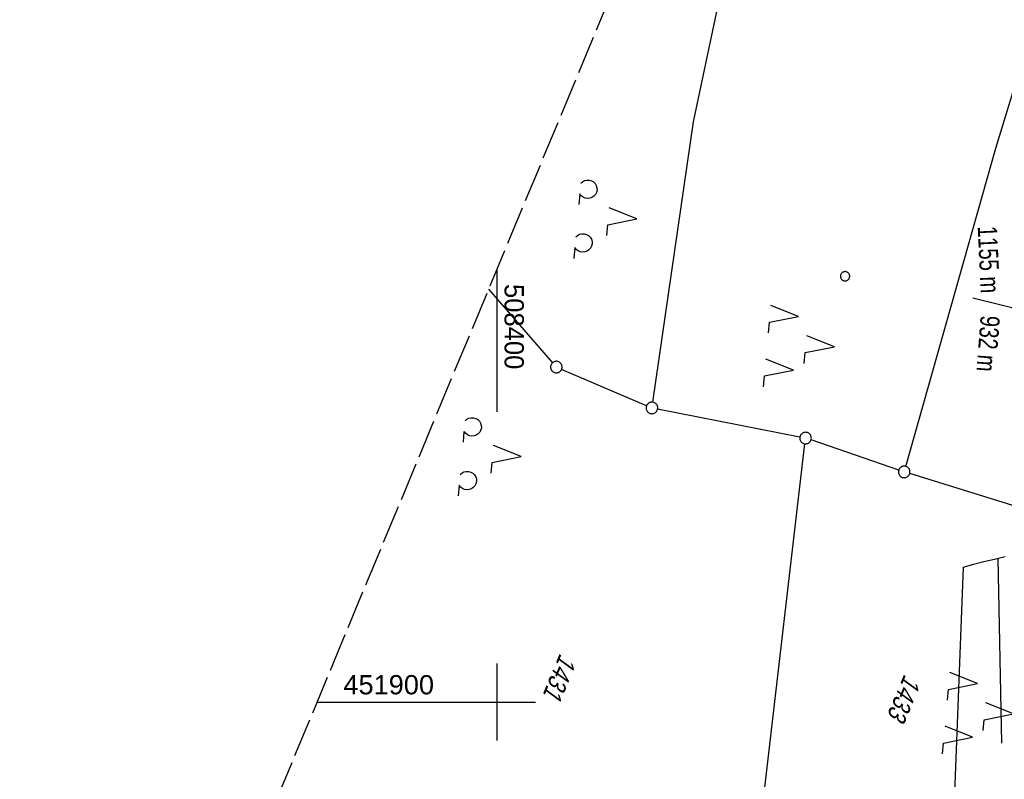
# Model space of a CAD drawing. Extents: x 508338 to 508887, y 451697 to 452490.
# Tile 3 of 37: x 508338 to 508466, y 451890 to 451989. Entities that reach past the tile are written whole.
import ezdxf
from ezdxf.enums import TextEntityAlignment as Align

# ---------------------------------------------------------------- set-up
doc = ezdxf.new("R2010")
doc.units = 0
doc.header["$LTSCALE"] = 10
doc.header["$MEASUREMENT"] = 0
doc.linetypes.add('LT00', pattern=[0])
doc.linetypes.add('LT14', pattern=[0.6, 0.5, -0.1])
doc.layers.get('0').update_dxf_attribs({"linetype": 'LT00'})
doc.layers.add('-BLATT_120-RAND', color=7, linetype='LT14', plot=False)
for name, color, linetype in [('-GRA-40W', 11, 'Continuous'), ('DFK_FLUR_NR', 250, 'LT00'), ('DFK_GZPKT', 250, 'LT00'), ('DFK_KATASTER', 250, 'LT00'), ('DFK_NUTZUNG', 250, 'LT00'), ('DFK_VERMPKT', 252, 'LT00'), ('V120_BOESCH', 250, 'LT00'), ('V120_BOSCHUNG', 250, 'LT00'), ('V120_RASTER', 250, 'LT00')]:
    doc.layers.add(name, color=color, linetype=linetype)
doc.styles.add('Beschrift', font='ARIAL.TTF')
doc.styles.get("Standard").update_dxf_attribs({"font": 'ARIAL.TTF'})

# ---------------------------------------------------------------- blocks, each defined once
blk = doc.blocks.new('SYMB7010')
at = {"color": 0, "linetype": 'ByBlock'}
for points in [[(-0.031408, 0.499213), (-0.093728, 0.49134), (-0.15457, 0.475719), (-0.212975, 0.452595), (-0.268021, 0.422333), (-0.31884, 0.385411), (-0.36463, 0.342411), (-0.40467, 0.29401), (-0.438329, 0.240973), (-0.465074, 0.184136), (-0.484486, 0.124395), (-0.496256, 0.062692), (-0.5002, 0)], [(-0.5002, 0), (-0.496256, -0.062692), (-0.484486, -0.124395), (-0.465075, -0.184136), (-0.438329, -0.240973), (-0.404671, -0.29401), (-0.36463, -0.342411), (-0.31884, -0.385411), (-0.268021, -0.422333), (-0.212975, -0.452595), (-0.154571, -0.475719), (-0.093728, -0.49134), (-0.031408, -0.499213), (0.031408, -0.499213)], [(0.5002, 0), (0.496256, 0.062692), (0.484485, 0.124395), (0.465074, 0.184136), (0.438329, 0.240973), (0.40467, 0.29401), (0.36463, 0.342411), (0.31884, 0.385411), (0.268021, 0.422333), (0.212975, 0.452595), (0.15457, 0.475719), (0.093728, 0.49134), (0.031408, 0.499213), (-0.031408, 0.499213)], [(0.031408, -0.499213), (0.093728, -0.491341), (0.15457, -0.475719), (0.212975, -0.452595), (0.268021, -0.422333), (0.31884, -0.385411), (0.36463, -0.342411), (0.404671, -0.294011), (0.438329, -0.240974), (0.465075, -0.184136), (0.484486, -0.124395), (0.496256, -0.062692), (0.500201, 0)]]:
    blk.add_lwpolyline(points, dxfattribs=at)
blk = doc.blocks.new('SYMB7221')
at = {"color": 0, "linetype": 'ByBlock'}
for p, q in [((0, 0.435), (-0.11, 0.065)), ((0.11, 0.065), (0, 0.435)), ((0.25, 0.065), (0.11, 0.065)), ((-0.35, -0.065), (-0.46, -0.435)), ((0.35, -0.065), (0.24, -0.435))]:
    blk.add_line(p, q, dxfattribs=at)
for points in [[(-0.1, -0.435), (-0.24, -0.435), (-0.35, -0.065)], [(0.6, -0.435), (0.46, -0.435), (0.35, -0.065)]]:
    blk.add_lwpolyline(points, dxfattribs=at)
blk = doc.blocks.new('SYMB7201')
at = {"color": 0, "linetype": 'ByBlock'}
for p, q in [((0, 0.385), (-0.11, 0.015)), ((-0.255, -0.385), (-0.115, -0.385)), ((0.445, -0.385), (0.585, -0.385))]:
    blk.add_line(p, q, dxfattribs=at)
for points in [[(0.25, 0.015), (0.11, 0.015), (0, 0.385)], [(-0.393816, -0.383308), (-0.416239, -0.362945), (-0.432849, -0.337617), (-0.442589, -0.308936), (-0.444836, -0.27873), (-0.439449, -0.248923), (-0.426769, -0.221415), (-0.407606, -0.197958), (-0.38318, -0.180047), (-0.355047, -0.168823), (-0.325, -0.165), (-0.294953, -0.168823), (-0.26682, -0.180047), (-0.242394, -0.197959), (-0.223231, -0.221415), (-0.210551, -0.248923), (-0.205164, -0.27873), (-0.207411, -0.308936), (-0.21715, -0.337617), (-0.233761, -0.362945), (-0.256184, -0.383308)], [(0.306185, -0.383308), (0.283761, -0.362945), (0.267151, -0.337617), (0.257411, -0.308936), (0.255164, -0.27873), (0.260552, -0.248923), (0.273231, -0.221415), (0.292394, -0.197958), (0.31682, -0.180047), (0.344953, -0.168823), (0.375, -0.165), (0.405047, -0.168823), (0.43318, -0.180047), (0.457606, -0.197959), (0.476769, -0.221415), (0.489449, -0.248923), (0.494836, -0.27873), (0.492589, -0.308936), (0.48285, -0.337617), (0.466239, -0.362945), (0.443816, -0.383308)]]:
    blk.add_lwpolyline(points, dxfattribs=at)

msp = doc.modelspace()

# ---------------------------------------------------------------- linework, layer by layer
at = {"layer": '-BLATT_120-RAND'}
msp.add_lwpolyline([(508622.09, 452490.47), (508338.04, 451807.15), (508603.06, 451696.99), (508887.1, 452380.3), (508622.09, 452490.47)], dxfattribs=at)
at = {"layer": '-GRA-40W'}
msp.add_line((508461.82, 451952.48), (508501.69, 451942.52), dxfattribs=at)
at = {"layer": 'DFK_KATASTER'}
for p, q in [((508464.8, 451971.9), (508472.39, 451996.92)), ((508425.51, 451975.32), (508428.8, 451990.85)), ((508420.24, 451938.93), (508425.51, 451975.32)), ((508453.09, 451930.6), (508464.8, 451971.9)), ((508398.93, 451953.62), (508407.23, 451944.05)), ((508419.44, 451938.48), (508408.41, 451943.19)), ((508439.34, 451934.41), (508420.87, 451938.04)), ((508452.18, 451930.12), (508440.79, 451934.03)), ((508432.66, 451870.85), (508439.99, 451933.52)), ((508476.74, 451922.5), (508453.61, 451929.66))]:
    msp.add_line(p, q, dxfattribs=at)
at = {"layer": 'V120_BOESCH'}
msp.add_lwpolyline([(508465.99, 451918.84), (508464.62, 451918.52), (508463.24, 451918.19), (508461.87, 451917.84), (508460.49, 451917.49)], dxfattribs=at)
at = {"layer": 'V120_BOSCHUNG'}
for p, q in [((508465.03, 451918.63), (508465.54, 451894.68)), ((508460.53, 451917.5), (508458.77, 451870.44))]:
    msp.add_line(p, q, dxfattribs=at)
at = {"layer": 'V120_RASTER'}
for p, q in [((508400, 451956.2), (508400, 451937.7)), ((508400, 451905), (508400, 451895)), ((508376.64, 451900), (508405, 451900))]:
    msp.add_line(p, q, dxfattribs=at)

# ---------------------------------------------------------------- block references
at = {"layer": 'DFK_GZPKT', "xscale": 1.500000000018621, "yscale": 1.5, "zscale": 1.5, "rotation": 264.7377099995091}
for p in [(508407.72, 451943.49), (508420.13, 451938.19), (508440.08, 451934.27), (508452.89, 451929.88)]:
    msp.add_blockref('SYMB7010', p, dxfattribs=at)
at = {"layer": 'DFK_NUTZUNG', "xscale": 10.00000000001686, "yscale": 10, "zscale": 10, "rotation": 264.7377100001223}
for name, p in [('SYMB7201', (508414.35, 451963.08)), ('SYMB7221', (508439.49, 451946.52)), ('SYMB7201', (508399.33, 451932.23)), ('SYMB7221', (508462.74, 451898.85))]:
    msp.add_blockref(name, p, dxfattribs=at)
at = {"layer": 'DFK_VERMPKT', "xscale": 1.200000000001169, "yscale": 1.200000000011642, "zscale": 1.2, "rotation": 264.7377100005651}
msp.add_blockref('SYMB7010', (508445.21, 451955.28), dxfattribs=at)

# ---------------------------------------------------------------- texts
at = {"layer": '-GRA-40W', "style": 'Beschrift', "width": 0.75}
msp.add_text('1155 m', height=2.5, rotation=272.6707, dxfattribs=at).set_placement((508465.33, 451953.15), align=Align.TOP_RIGHT)
msp.add_text('932 m', height=2.5, rotation=265.6195, dxfattribs=at).set_placement((508465.32, 451950.06), align=Align.TOP_LEFT)
at = {"layer": 'DFK_FLUR_NR', "oblique": 13.754, "width": 0.75}
for s, p in [('1431', (508408.2, 451906.41)), ('1433', (508452.92, 451903.72))]:
    msp.add_text(s, height=2.5, rotation=247.428, dxfattribs=at).set_placement(p)
at = {"layer": 'V120_RASTER'}
for s, rotation, width, p in [(' 508400', -89.9997, 0.951, (508401, 451955.2)), (' 451900', 0.0003, 1.01, (508379.09, 451901))]:
    msp.add_text(s, height=2.5, rotation=rotation, dxfattribs=dict(at, width=width)).set_placement(p)

doc.saveas('drawing.dxf')
